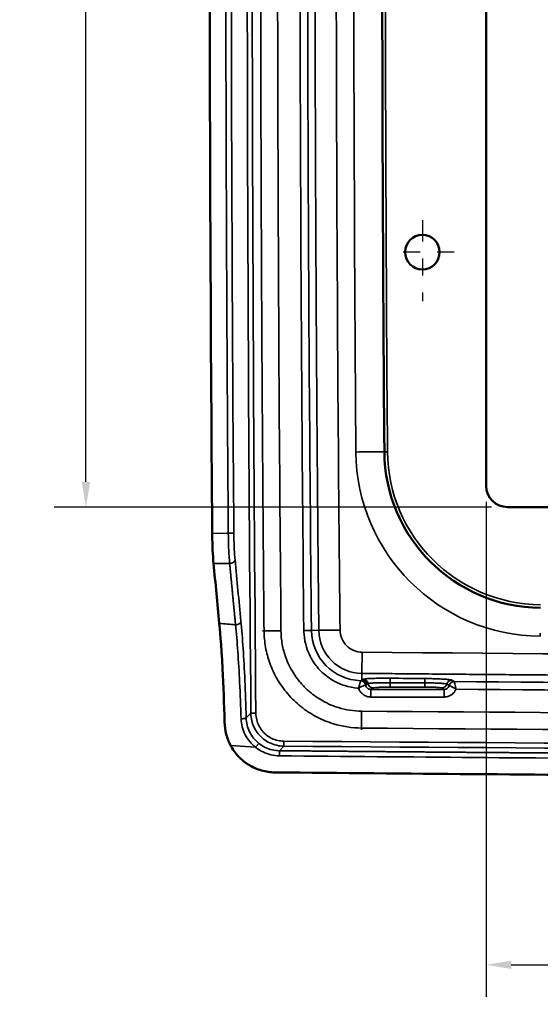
# Model space of a CAD drawing. Header units: inches. Extents: x 0.2 to 50.9, y 0.9 to 32.1.
# Tile 71 of 95: x 32.1 to 35.2, y 16.4 to 22.2. Entities that reach past the tile are written whole.
import ezdxf

# ---------------------------------------------------------------- set-up
doc = ezdxf.new("R2010")
doc.units = ezdxf.units.IN
doc.header["$LTSCALE"] = 1.5
doc.header["$MEASUREMENT"] = 0
doc.linetypes.add('CHAIN', pattern=[0.7087, 0.4724, -0.0591, 0.1181, -0.0591])
for name, color, linetype, lineweight in [('Center Mark (ANSI)', 7, 'Continuous', 25), ('Dimension (ANSI)', 7, 'Continuous', 25), ('Visible (ANSI)', 7, 'Continuous', 50), ('Visible Narrow (ANSI)', 7, 'Continuous', 35)]:
    doc.layers.add(name, color=color, linetype=linetype, lineweight=lineweight)
doc.styles.get("Standard").update_dxf_attribs({"font": 'arial.ttf'})
doc.dimstyles.new('Default (ANSI)', dxfattribs={"dimscale": 1.5, "dimtxt": 0.2, "dimasz": 0.098425, "dimexe": 0.125, "dimexo": 0.0625, "dimgap": 0.031496, "dimtad": 0, "dimtih": 1, "dimtoh": 1, "dimrnd": 1e-08, "dimzin": 0, "dimdsep": 46, "dimtxsty": 'Standard', "dimcen": 0.09, "dimdle": 0.393701, "dimclrd": 256, "dimclre": 256, "dimclrt": 7, "dimadec": 0, "dimazin": 1, "dimtfac": 0.6, "dimtofl": 0, "dimtmove": 0, "dimatfit": 3, "dimfxl": 1, "dimtolj": 1, "dimtzin": 4, "dimlwd": -1, "dimlwe": -1, "dimarcsym": 0})

# ---------------------------------------------------------------- blocks, each defined once
blk = doc.blocks.new('*D62')
at = {"layer": 'Defpoints', "color": 0, "transparency": 16777216}
for p in [(34.8753, 19.4516), (44.7503, 19.4516), (44.7503, 16.6332)]:
    blk.add_point(p, dxfattribs=at)
at = {"layer": 'Dimension (ANSI)', "transparency": 16777216}
for p, q in [((34.8753, 19.3579), (34.8753, 16.4457)), ((44.7503, 19.3579), (44.7503, 16.4457)), ((35.023, 16.6332), (39.4531, 16.6332)), ((44.6027, 16.6332), (40.3274, 16.6332))]:
    blk.add_line(p, q, dxfattribs=at)
for points in [[(35.023, 16.6579), (35.023, 16.6086), (34.8753, 16.6332)], [(44.6027, 16.6579), (44.6027, 16.6086), (44.7503, 16.6332)]]:
    blk.add_solid(points, dxfattribs=at)
at = {"layer": 'Dimension (ANSI)', "color": 7, "transparency": 16777216, "insert": (39.5003, 16.7864), "char_height": 0.3, "attachment_point": 1}
blk.add_mtext('\\A1;9.88', dxfattribs=at)
blk = doc.blocks.new('*D63')
at = {"layer": 'Defpoints', "color": 0, "transparency": 16777216}
for p in [(35.0001, 26.5768), (32.5223, 19.3268), (35.0001, 19.3268)]:
    blk.add_point(p, dxfattribs=at)
at = {"layer": 'Dimension (ANSI)', "transparency": 16777216}
for p, q in [((34.9064, 26.5768), (32.3348, 26.5768)), ((32.5223, 26.4292), (32.5223, 23.1522)), ((32.5223, 19.4744), (32.5223, 22.7514)), ((34.9064, 19.3268), (32.3348, 19.3268))]:
    blk.add_line(p, q, dxfattribs=at)
for points in [[(32.4977, 26.4292), (32.547, 26.4292), (32.5223, 26.5768)], [(32.4977, 19.4744), (32.547, 19.4744), (32.5223, 19.3268)]]:
    blk.add_solid(points, dxfattribs=at)
at = {"layer": 'Dimension (ANSI)', "color": 7, "transparency": 16777216, "insert": (32.1328, 23.105), "char_height": 0.3, "attachment_point": 1}
blk.add_mtext('\\A1;7.25', dxfattribs=at)

msp = doc.modelspace()

# ---------------------------------------------------------------- linework, layer by layer
at = {"layer": 'Center Mark (ANSI)', "linetype": 'CHAIN', "ltscale": 0.176372}
msp.add_line((34.5003, 21.0143), (34.5003, 20.5378), dxfattribs=at)
at = {"layer": 'Center Mark (ANSI)', "linetype": 'CHAIN', "ltscale": 0.138781}
msp.add_line((34.6878, 20.8268), (34.3128, 20.8268), dxfattribs=at)
at = {"layer": 'Visible (ANSI)'}
for p, q in [((34.8753, 19.4516), (34.8753, 26.452)), ((44.6255, 19.3268), (35.0001, 19.3268))]:
    msp.add_line(p, q, dxfattribs=at)
for centre, radius, start, end in [((456.1612, 22.9518), 421.8972, 179.551873, 180.448127), ((34.5003, 20.8268), 0.1015, 0.00001, 179.99999), ((34.5003, 20.8268), 0.1015, 180.00001, 359.99999), ((35.2024, 19.6593), 0.9256, 180.44813, 269.54559)]:
    msp.add_arc(centre, radius, start, end, dxfattribs=at)
msp.add_ellipse((35.0005, 19.452), major_axis=(-0.0886, -0.0886), ratio=0.997265, start_param=5.499158, end_param=7.067213, dxfattribs=at)
for points in [[(33.2648, 19.1714), (33.2448, 21.6938), (33.2448, 24.2163), (33.2649, 26.7387)], [(33.3065, 18.6416), (33.2951, 18.7593), (33.2838, 18.877), (33.2726, 18.9947)], [(35.9582, 17.7472), (35.1834, 17.7519), (34.4086, 17.758), (33.6338, 17.7655)]]:
    msp.add_open_spline(points, degree=3, dxfattribs=at)
for points, knots in [([(33.2726, 18.9947), (33.2704, 19.0179), (33.2686, 19.0455), (33.2659, 19.1061), (33.2651, 19.1386), (33.2648, 19.1714)], [0, 0, 0, 0, 0.2498488, 0.2498488, 0.4996977, 0.4996977, 0.4996977, 0.4996977]), ([(33.3371, 18.0605), (33.3347, 18.1698), (33.3309, 18.2759), (33.3178, 18.524), (33.309, 18.6147), (33.3065, 18.6416)], [-0.4818511, -0.4818511, -0.4818511, -0.4818511, -0.2899264, -0.2899264, 0, 0, 0, 0]), ([(33.3371, 18.0605), (33.3376, 18.0371), (33.3409, 18.0137), (33.3527, 17.9679), (33.3613, 17.9457), (33.3723, 17.9247)], [0, 0, 0, 0, 0.1802744, 0.1802744, 0.3601432, 0.3601432, 0.3601432, 0.3601432]), ([(33.3723, 17.9247), (33.3849, 17.901), (33.4005, 17.8791), (33.4372, 17.84), (33.4582, 17.823), (33.504, 17.7951), (33.5287, 17.7843), (33.5804, 17.7696), (33.6071, 17.7658), (33.6338, 17.7655)], [0.0000042, 0.0000042, 0.0000042, 0.0000042, 0.2047437, 0.2047437, 0.4095099, 0.4095099, 0.6143057, 0.6143057, 0.8189617, 0.8189617, 0.8189617, 0.8189617])]:
    msp.add_open_spline(points, degree=3, knots=knots, dxfattribs=at)
at = {"layer": 'Visible Narrow (ANSI)'}
for p, q in [((34.1277, 19.6509), (34.1095, 19.6507)), ((34.2769, 19.652), (34.1277, 19.6509)), ((34.2953, 19.6522), (34.2769, 19.652)), ((33.2648, 19.1714), (33.3594, 19.1722)), ((33.3919, 19.1724), (33.3594, 19.1722)), ((33.3672, 18.9955), (33.2726, 18.9947)), ((33.5596, 18.5983), (33.5694, 18.5984)), ((33.669, 18.5994), (33.5694, 18.5985)), ((33.5694, 18.5984), (33.669, 18.5993)), ((33.5694, 18.5985), (33.5694, 18.5984)), ((33.669, 18.5993), (33.669, 18.5994)), ((33.8034, 18.6008), (33.8483, 18.6013)), ((33.8483, 18.6013), (33.8915, 18.6017)), ((33.8915, 18.6017), (34.0163, 18.603)), ((35.1939, 18.5846), (35.1937, 18.5664)), ((34.1452, 18.3482), (34.1464, 18.473)), ((34.1448, 18.3094), (34.1452, 18.3482)), ((34.1518, 18.3134), (34.1448, 18.3094)), ((34.6877, 18.2999), (34.6735, 18.3086)), ((34.1741, 18.2838), (34.1668, 18.2795)), ((34.181, 18.2879), (34.1741, 18.2838)), ((34.1965, 18.254), (34.2105, 18.2624)), ((34.1965, 18.254), (34.6291, 18.254)), ((34.1965, 18.2091), (34.1965, 18.254)), ((34.3102, 18.2672), (34.5155, 18.2672)), ((34.5155, 18.2672), (34.5155, 18.2924)), ((34.6151, 18.2624), (34.6291, 18.254)), ((34.6291, 18.254), (34.6291, 18.2091)), ((34.6529, 18.2802), (34.6442, 18.2855)), ((34.6584, 18.2769), (34.6529, 18.2802)), ((34.6291, 18.2091), (34.1965, 18.2091)), ((33.4921, 18.1138), (33.4643, 18.0861)), ((34.1431, 18.1259), (34.1422, 18.0263)), ((34.1431, 18.1259), (34.1429, 18.1259)), ((34.142, 18.0163), (34.1421, 18.0263)), ((34.1421, 18.0263), (34.1422, 18.0263)), ((33.3723, 17.9247), (33.5196, 17.9133)), ((33.5383, 17.9364), (33.5196, 17.9133)), ((33.6597, 17.8931), (33.6863, 17.9198)), ((33.6597, 17.8931), (33.6594, 17.8633))]:
    msp.add_line(p, q, dxfattribs=at)
for centre, radius, start, end in [((456.1612, 22.9518), 422.0645, 179.551873, 180.448127), ((456.1612, 22.9518), 421.8787, 179.551873, 180.448127), ((35.2024, 19.6593), 1.0929, 180.44813, 269.54559), ((35.2024, 19.6593), 0.9071, 180.44813, 269.54559), ((34.1477, 18.6043), 0.2994, 180.59021, 268.17217), ((34.1477, 18.6043), 0.2562, 180.59021, 269.44267)]:
    msp.add_arc(centre, radius, start, end, dxfattribs=at)
for centre, major_axis, ratio, start_param, end_param in [((201.6617, 22.9518), (0, -301.0608), 0.558662, 4.696319, 4.728459), ((201.6796, 22.9518), (0, 301.0549), 0.558635, 1.554725, 1.586867), ((143.0859, 28.7786), (22.3368, -229.4845), 0.477591, 4.70844, 4.710014), ((22.0695, 63.1741), (11.9623, -44.9155), 0.08983, 0.027475, 0.028852), ((22.0695, 63.1741), (11.9623, -44.9155), 0.08983, 0.028852, 0.029283), ((34.1391, 18.2669), (0.0008, -0.0383), 0.031306, 3.196697, 3.241743), ((34.2105, 18.2924), (-0.0154, 0.0257), 0.99484, 1.182221, 2.599608), ((34.6151, 18.2924), (-0.0154, -0.0257), 0.99484, 0.541985, 1.877318), ((34.6568, 18.2704), (-0.00153, -0.00658), 0.20188, 3.040313, 3.087923), ((34.6875, 18.2648), (0.0001, 0.0352), 0.041936, 6.173536, 6.224223), ((39.8128, 158.5276), (-325.76, 0), 0.431616, 1.551988, 1.568687), ((39.8128, 158.5044), (325.7599, 0), 0.431635, 4.693581, 4.710332)]:
    msp.add_ellipse(centre, major_axis=major_axis, ratio=ratio, start_param=start_param, end_param=end_param, dxfattribs=at)
for points, degree in [([(33.5694, 27.3052), (33.5605, 26.3377), (33.5538, 25.3703), (33.5493, 24.4029), (33.5471, 23.4355), (33.5471, 22.4681), (33.5493, 21.5007), (33.5538, 20.5333), (33.5605, 19.5659), (33.5694, 18.5985)], 9), ([(33.3594, 19.1722), (33.3474, 20.6853), (33.3415, 22.1985), (33.3415, 23.7116), (33.3475, 25.2248), (33.3595, 26.7379)], 5), ([(33.3919, 19.1724), (33.372, 21.6941), (33.372, 24.216), (33.392, 26.7377)], 3), ([(33.4019, 18.6342), (33.3949, 18.7064), (33.388, 18.7787), (33.3811, 18.851), (33.3741, 18.9232), (33.3672, 18.9955)], 5), ([(33.3065, 18.6416), (33.3383, 18.6391), (33.3701, 18.6366), (33.4019, 18.6342)], 3), ([(34.1464, 18.473), (37.924, 18.4362), (41.7016, 18.4362), (45.4792, 18.473)], 3), ([(34.5158, 18.3176), (34.4473, 18.3182), (34.3789, 18.3189), (34.3104, 18.3195)], 3), ([(34.1668, 18.2795), (34.1667, 18.2795), (34.1667, 18.2795), (34.1667, 18.2795)], 3), ([(34.5155, 18.2924), (34.447, 18.2927), (34.3786, 18.293), (34.3102, 18.2934)], 3), ([(38.8677, 18.2782), (37.4743, 18.2804), (36.081, 18.2877), (34.6877, 18.2999)], 3), ([(34.6982, 18.2549), (36.088, 18.2427), (37.4778, 18.2355), (38.8676, 18.2332)], 3), ([(34.1431, 18.1259), (35.7431, 18.1125), (37.3431, 18.1048), (38.9431, 18.1027)], 3), ([(34.1422, 18.0263), (35.7662, 18.0127), (37.3902, 18.0049), (39.0141, 18.003)], 3), ([(35.9582, 17.8452), (35.192, 17.8499), (34.4257, 17.8559), (33.6594, 17.8633)], 3)]:
    msp.add_open_spline(points, degree=degree, dxfattribs=at)
for points, degree, knots in [([(33.669, 27.3042), (33.653, 25.5707), (33.6465, 23.8372), (33.6497, 22.1037), (33.6517, 21.0039), (33.6575, 19.9041), (33.6672, 18.8042), (33.6678, 18.736), (33.6684, 18.6677), (33.669, 18.5994)], 3, [0, 0, 0, 0, 0.5974256, 0.5974256, 0.5974256, 0.9764718, 0.9764718, 0.9764718, 1, 1, 1, 1]), ([(33.8034, 18.6008), (33.7926, 19.651), (33.7857, 20.7011), (33.7827, 21.7513), (33.7774, 23.6018), (33.7843, 25.4523), (33.8034, 27.3028)], 3, [0, 0, 0, 0, 0.3620462, 0.3620462, 0.3620462, 1, 1, 1, 1]), ([(33.8483, 18.6013), (33.8375, 19.6513), (33.8306, 20.7015), (33.8276, 21.7516), (33.8224, 23.6019), (33.8293, 25.4522), (33.8483, 27.3023)], 3, [0, 0, 0, 0, 0.3620642, 0.3620642, 0.3620642, 1, 1, 1, 1]), ([(33.8915, 27.3019), (33.8816, 26.3352), (33.8741, 25.3686), (33.8691, 24.4019), (33.8666, 23.4352), (33.8666, 22.4685), (33.8691, 21.5017), (33.8741, 20.5351), (33.8816, 19.5684), (33.8915, 18.6017), (33.8915, 18.6017), (33.8915, 18.6017), (33.8915, 18.6017), (33.8915, 18.6017), (33.8915, 18.6017), (33.8915, 18.6017), (33.8915, 18.6017), (33.8915, 18.6017)], 9, [0, 0, 0, 0, 0, 0, 0, 0, 0, 0, 0.990099, 0.990099, 0.990099, 0.990099, 0.990099, 0.990099, 0.990099, 0.990099, 0.9901014, 0.9901014, 0.9901014, 0.9901014, 0.9901014, 0.9901014, 0.9901014, 0.9901014, 0.9901014, 0.9901014]), ([(34.0163, 27.3006), (33.999, 25.6139), (33.9917, 23.9273), (33.9945, 22.2407), (33.9964, 21.1499), (34.0024, 20.0592), (34.0127, 18.9685), (34.0139, 18.8466), (34.0151, 18.7248), (34.0163, 18.603)], 3, [0, 0, 0, 0, 0.5817624, 0.5817624, 0.5817624, 0.9579798, 0.9579798, 0.9579798, 1, 1, 1, 1]), ([(33.3594, 19.1722), (33.3597, 19.1434), (33.3603, 19.1147), (33.3614, 19.0877), (33.3621, 19.0704), (33.3629, 19.0538), (33.3639, 19.0384), (33.3649, 19.0229), (33.366, 19.0085), (33.3672, 18.9955)], 3, [0, 0, 0, 0, 0.4392155, 0.4392155, 0.4392155, 0.7196078, 0.7196078, 0.7196078, 1, 1, 1, 1]), ([(33.3919, 19.1724), (33.3921, 19.1471), (33.3927, 19.1219), (33.3937, 19.0981), (33.3943, 19.0829), (33.395, 19.0683), (33.3959, 19.0547), (33.3967, 19.0411), (33.3977, 19.0284), (33.3988, 19.017)], 3, [0, 0, 0, 0, 0.439038, 0.439038, 0.439038, 0.719572, 0.719572, 0.719572, 1, 1, 1, 1]), ([(33.3988, 19.017), (33.3986, 19.0142), (33.3976, 19.0114), (33.3942, 19.0063), (33.3918, 19.0039), (33.386, 18.9999), (33.3825, 18.9983), (33.3751, 18.9961), (33.3712, 18.9955), (33.3672, 18.9955)], 3, [0, 0, 0, 0, 0.25, 0.25, 0.5, 0.5, 0.75, 0.75, 1, 1, 1, 1]), ([(33.4019, 18.6342), (33.4058, 18.6342), (33.4097, 18.6348), (33.4134, 18.6359), (33.4171, 18.637), (33.4206, 18.6386), (33.4235, 18.6406), (33.4264, 18.6426), (33.4288, 18.6449), (33.4305, 18.6475), (33.4322, 18.6501), (33.4332, 18.6529), (33.4334, 18.6557)], 3, [0, 0, 0, 0, 0.25, 0.25, 0.25, 0.5, 0.5, 0.5, 0.75, 0.75, 0.75, 1, 1, 1, 1]), ([(33.4341, 18.081), (33.4321, 18.1542), (33.4294, 18.226), (33.4261, 18.2948), (33.423, 18.3582), (33.4194, 18.4189), (33.4153, 18.4759), (33.4113, 18.5328), (33.4068, 18.5859), (33.4019, 18.6342)], 3, [-1, -1, -1, -1, -0.648081, -0.648081, -0.648081, -0.324041, -0.324041, -0.324041, 0, 0, 0, 0]), ([(33.4643, 18.0861), (33.4625, 18.1614), (33.46, 18.2354), (33.4539, 18.3715), (33.4504, 18.434), (33.4426, 18.5513), (33.4382, 18.606), (33.4334, 18.6557)], 3, [0.0000002, 0.0000002, 0.0000002, 0.0000002, 0.351919, 0.351919, 0.6759595, 0.6759595, 0.9999995, 0.9999995, 0.9999995, 0.9999995]), ([(33.5694, 18.5984), (33.5697, 18.5658), (33.5728, 18.5332), (33.5843, 18.4696), (33.5926, 18.4386), (33.6148, 18.3767), (33.629, 18.346), (33.6641, 18.2846), (33.6857, 18.2543), (33.7329, 18.1995), (33.7585, 18.175), (33.8149, 18.1297), (33.8459, 18.1096), (33.9101, 18.0758), (33.9432, 18.0622), (34.031, 18.0352), (34.0865, 18.0267), (34.1421, 18.0263)], 3, [0, 0, 0, 0, 0.0960364, 0.0960364, 0.1920727, 0.1920727, 0.2960292, 0.2960292, 0.415141, 0.415141, 0.5342528, 0.5342528, 0.6636234, 0.6636234, 0.7929939, 0.7929939, 0.9999993, 0.9999993, 0.9999993, 0.9999993]), ([(33.669, 18.5993), (33.6693, 18.5725), (33.6718, 18.5454), (33.6766, 18.519), (33.6813, 18.4926), (33.6883, 18.4669), (33.6971, 18.4425), (33.7024, 18.4275), (33.7084, 18.4131), (33.715, 18.3992), (33.7202, 18.3882), (33.7259, 18.3774), (33.7319, 18.3668), (33.7473, 18.3399), (33.7652, 18.3146), (33.7848, 18.2919), (33.7988, 18.2756), (33.8136, 18.2606), (33.8288, 18.2471), (33.835, 18.2415), (33.8414, 18.2362), (33.8478, 18.231), (33.8719, 18.2117), (33.8977, 18.1948), (33.9244, 18.1808), (33.9422, 18.1715), (33.9604, 18.1633), (33.9786, 18.1565), (33.9878, 18.153), (33.997, 18.1499), (34.0063, 18.147), (34.0507, 18.1333), (34.0967, 18.1263), (34.1429, 18.1259)], 3, [0, 0, 0, 0, 0.0956555, 0.0956555, 0.0956555, 0.1914056, 0.1914056, 0.1914056, 0.25, 0.25, 0.25, 0.2965239, 0.2965239, 0.2965239, 0.4148794, 0.4148794, 0.4148794, 0.5, 0.5, 0.5, 0.5346702, 0.5346702, 0.5346702, 0.6636895, 0.6636895, 0.6636895, 0.75, 0.75, 0.75, 0.793253, 0.793253, 0.793253, 1, 1, 1, 1]), ([(34.1252, 18.2608), (34.1141, 18.2615), (34.0925, 18.263), (34.0617, 18.2711), (34.0374, 18.2774), (34.0174, 18.2854), (34.0014, 18.2929), (33.9854, 18.3004), (33.9665, 18.3107), (33.9461, 18.3254), (33.931, 18.3362), (33.9231, 18.3434), (33.9209, 18.3454), (33.9164, 18.3492), (33.9125, 18.3529), (33.909, 18.3562), (33.907, 18.3582), (33.9051, 18.36), (33.9032, 18.3619), (33.9011, 18.364), (33.8993, 18.3659), (33.8976, 18.3677), (33.8894, 18.3763), (33.8748, 18.3922), (33.8581, 18.4183), (33.8444, 18.4397), (33.8352, 18.4592), (33.8287, 18.4754), (33.822, 18.4918), (33.8152, 18.5122), (33.8102, 18.5368), (33.8039, 18.5681), (33.8035, 18.5897), (33.8034, 18.6008)], 3, [-1, -1, -1, -1, -0.875, -0.875, -0.875, -0.75, -0.75, -0.75, -0.625, -0.625, -0.625, -0.5625, -0.5625, -0.5625, -0.53125, -0.53125, -0.53125, -0.515625, -0.515625, -0.515625, -0.5, -0.5, -0.5, -0.375, -0.375, -0.375, -0.25, -0.25, -0.25, -0.125, -0.125, -0.125, 0, 0, 0, 0]), ([(34.0163, 18.603), (34.0167, 18.5689), (34.0308, 18.5355), (34.0548, 18.5114), (34.0789, 18.4874), (34.1123, 18.4733), (34.1464, 18.473)], 3, [0, 0, 0, 0, 0.5, 0.5, 0.5, 0.9999999, 0.9999999, 0.9999999, 0.9999999]), ([(34.1741, 18.2838), (34.1736, 18.2873), (34.1724, 18.2907), (34.169, 18.2969), (34.1668, 18.2996), (34.1615, 18.3043), (34.1584, 18.3061), (34.1519, 18.3086), (34.1484, 18.3093), (34.1448, 18.3094)], 3, [0.0000003, 0.0000003, 0.0000003, 0.0000003, 0.25, 0.25, 0.5, 0.5, 0.75, 0.75, 0.9999995, 0.9999995, 0.9999995, 0.9999995]), ([(34.1452, 18.3482), (35.4046, 18.3359), (36.6641, 18.3267), (37.9236, 18.3206), (39.1831, 18.3175), (40.4426, 18.3175), (41.702, 18.3206), (42.9615, 18.3267), (44.221, 18.3359), (45.4804, 18.3482), (45.4804, 18.3482), (45.4804, 18.3482), (45.4804, 18.3482), (45.4804, 18.3482), (45.4804, 18.3482), (45.4804, 18.3482), (45.4804, 18.3482), (45.4804, 18.3482)], 9, [0, 0, 0, 0, 0, 0, 0, 0, 0, 0, 0.990099, 0.990099, 0.990099, 0.990099, 0.990099, 0.990099, 0.990099, 0.990099, 0.9901014, 0.9901014, 0.9901014, 0.9901014, 0.9901014, 0.9901014, 0.9901014, 0.9901014, 0.9901014, 0.9901014]), ([(34.3104, 18.3195), (34.2994, 18.3196), (34.2883, 18.3197), (34.2612, 18.3196), (34.2454, 18.3195), (34.2165, 18.3189), (34.2033, 18.3184), (34.181, 18.3174), (34.1718, 18.3167), (34.1582, 18.3152), (34.1538, 18.3144), (34.1519, 18.3135), (34.1518, 18.3135), (34.1518, 18.3134)], 3, [0, 0, 0, 0, 0.140451, 0.140451, 0.352306, 0.352306, 0.564162, 0.564162, 0.776025, 0.776025, 0.987888, 0.987888, 1, 1, 1, 1]), ([(34.1518, 18.3134), (34.1553, 18.3134), (34.1588, 18.3127), (34.1653, 18.3102), (34.1684, 18.3083), (34.1737, 18.3037), (34.1759, 18.3009), (34.1793, 18.2948), (34.1805, 18.2914), (34.181, 18.2879)], 3, [0, 0, 0, 0, 0.25, 0.25, 0.5, 0.5, 0.75, 0.75, 1, 1, 1, 1]), ([(34.3102, 18.2934), (34.3102, 18.2968), (34.3102, 18.3002), (34.3103, 18.3033), (34.3103, 18.3064), (34.3103, 18.3092), (34.3103, 18.3115), (34.3104, 18.3139), (34.3104, 18.3158), (34.3104, 18.3172), (34.3104, 18.3185), (34.3104, 18.3193), (34.3104, 18.3195)], 3, [0.0000001, 0.0000001, 0.0000001, 0.0000001, 0.2499997, 0.2499997, 0.2499997, 0.4999995, 0.4999995, 0.4999995, 0.7499993, 0.7499993, 0.7499993, 1, 1, 1, 1]), ([(34.5158, 18.3176), (34.5157, 18.3174), (34.5157, 18.3167), (34.5157, 18.3154), (34.5157, 18.3141), (34.5157, 18.3122), (34.5157, 18.31), (34.5156, 18.3077), (34.5156, 18.305), (34.5156, 18.302), (34.5155, 18.299), (34.5155, 18.2958), (34.5155, 18.2924)], 3, [0, 0, 0, 0, 0.25, 0.25, 0.25, 0.5, 0.5, 0.5, 0.75, 0.75, 0.75, 1, 1, 1, 1]), ([(34.6735, 18.3086), (34.6722, 18.3094), (34.6687, 18.3102), (34.6586, 18.3117), (34.6526, 18.3123), (34.638, 18.3135), (34.6295, 18.3141), (34.6105, 18.3151), (34.5999, 18.3156), (34.5774, 18.3164), (34.5655, 18.3168), (34.5409, 18.3173), (34.5284, 18.3175), (34.5158, 18.3176)], 3, [0, 0, 0, 0, 0.1931862, 0.1931862, 0.3546956, 0.3546956, 0.5162051, 0.5162051, 0.6778173, 0.6778173, 0.8394295, 0.8394295, 1, 1, 1, 1]), ([(34.6442, 18.2855), (34.6449, 18.2888), (34.6463, 18.2919), (34.6481, 18.2947), (34.6499, 18.2976), (34.6522, 18.3001), (34.6548, 18.3022), (34.6575, 18.3042), (34.6604, 18.3059), (34.6636, 18.307), (34.6668, 18.3081), (34.6701, 18.3086), (34.6735, 18.3086)], 3, [0.0000001, 0.0000001, 0.0000001, 0.0000001, 0.2500001, 0.2500001, 0.2500001, 0.5000001, 0.5000001, 0.5000001, 0.7500002, 0.7500002, 0.7500002, 1, 1, 1, 1]), ([(34.1381, 18.305), (34.138, 18.3047), (34.1379, 18.3041), (34.1376, 18.3032), (34.1373, 18.3023), (34.137, 18.301), (34.1366, 18.2996), (34.1361, 18.2981), (34.1356, 18.2963), (34.135, 18.2943), (34.1339, 18.2903), (34.1324, 18.2853), (34.1308, 18.2798), (34.1292, 18.2743), (34.1274, 18.2683), (34.1256, 18.2622), (34.1256, 18.2619), (34.1255, 18.2617), (34.1255, 18.2615), (34.1254, 18.2613), (34.1253, 18.261), (34.1252, 18.2608)], 3, [0.0000026, 0.0000026, 0.0000026, 0.0000026, 0.1366767, 0.1366767, 0.1366767, 0.2743965, 0.2743965, 0.2743965, 0.4133647, 0.4133647, 0.4133647, 0.6948511, 0.6948511, 0.6948511, 0.9782317, 0.9782317, 0.9782317, 0.9883102, 0.9883102, 0.9883102, 0.9999998, 0.9999998, 0.9999998, 0.9999998]), ([(34.1667, 18.2795), (34.1664, 18.2794), (34.1658, 18.2792), (34.1649, 18.2789), (34.1641, 18.2787), (34.1629, 18.2783), (34.1614, 18.2778), (34.16, 18.2773), (34.1583, 18.2767), (34.1564, 18.276), (34.1525, 18.2745), (34.1478, 18.2726), (34.1427, 18.2701), (34.1375, 18.2677), (34.132, 18.2647), (34.1265, 18.2615), (34.1263, 18.2614), (34.1261, 18.2613), (34.1259, 18.2612), (34.1257, 18.261), (34.1255, 18.2609), (34.1252, 18.2608)], 3, [-1, -1, -1, -1, -0.86333, -0.86333, -0.86333, -0.7256091, -0.7256091, -0.7256091, -0.5866398, -0.5866398, -0.5866398, -0.3051513, -0.3051513, -0.3051513, -0.0217684, -0.0217684, -0.0217684, -0.0116899, -0.0116899, -0.0116899, -0.0000001, -0.0000001, -0.0000001, -0.0000001]), ([(34.1965, 18.2091), (34.1917, 18.2091), (34.1837, 18.2095), (34.1734, 18.2129), (34.1727, 18.2132), (34.1719, 18.2134), (34.1712, 18.2137), (34.1637, 18.2165), (34.1576, 18.22), (34.1527, 18.2236), (34.1514, 18.2245), (34.15, 18.2256), (34.1485, 18.2268), (34.1447, 18.23), (34.1403, 18.2342), (34.1361, 18.2399), (34.1343, 18.2423), (34.1328, 18.2446), (34.1316, 18.2467), (34.1285, 18.252), (34.1267, 18.2564), (34.1257, 18.2594), (34.1255, 18.2599), (34.1254, 18.2603), (34.1252, 18.2608)], 3, [-1, -1, -1, -1, -0.75, -0.75, -0.75, -0.72719, -0.72719, -0.72719, -0.5, -0.5, -0.5, -0.429847, -0.429847, -0.429847, -0.25, -0.25, -0.25, -0.186022, -0.186022, -0.186022, -0.026838, -0.026838, -0.026838, 0, 0, 0, 0]), ([(34.1381, 18.305), (34.1416, 18.3048), (34.145, 18.3041), (34.1482, 18.3028), (34.1514, 18.3015), (34.1544, 18.2997), (34.157, 18.2973), (34.1596, 18.295), (34.1617, 18.2923), (34.1634, 18.2892), (34.1651, 18.2862), (34.1662, 18.2829), (34.1667, 18.2795)], 3, [-0.9999974, -0.9999974, -0.9999974, -0.9999974, -0.74998, -0.74998, -0.74998, -0.4999601, -0.4999601, -0.4999601, -0.2499401, -0.2499401, -0.2499401, -0.0000006, -0.0000006, -0.0000006, -0.0000006]), ([(34.1668, 18.2795), (34.1662, 18.2829), (34.1651, 18.2863), (34.1618, 18.2924), (34.1596, 18.2952), (34.1545, 18.2998), (34.1515, 18.3017), (34.1451, 18.3043), (34.1416, 18.305), (34.1382, 18.3051)], 3, [0, 0, 0, 0, 0.25, 0.25, 0.5, 0.5, 0.75, 0.75, 0.9999998, 0.9999998, 0.9999998, 0.9999998]), ([(34.1965, 18.254), (34.193, 18.254), (34.1895, 18.2546), (34.1862, 18.2557), (34.1829, 18.2569), (34.1798, 18.2587), (34.1771, 18.2609), (34.1744, 18.2631), (34.1721, 18.2659), (34.1703, 18.2689), (34.1686, 18.272), (34.1674, 18.2753), (34.1668, 18.2788), (34.1668, 18.279), (34.1667, 18.2792), (34.1667, 18.2795)], 3, [0, 0, 0, 0, 0.2435763, 0.2435763, 0.2435763, 0.491018, 0.491018, 0.491018, 0.7375927, 0.7375927, 0.7375927, 0.9834632, 0.9834632, 0.9834632, 1, 1, 1, 1]), ([(34.181, 18.2879), (34.1811, 18.288), (34.1811, 18.288), (34.1812, 18.288), (34.1827, 18.2887), (34.1862, 18.2894), (34.1917, 18.29), (34.1973, 18.2906), (34.2048, 18.2912), (34.2139, 18.2917), (34.223, 18.2922), (34.2337, 18.2925), (34.2454, 18.2928), (34.2572, 18.2931), (34.27, 18.2933), (34.2833, 18.2934), (34.2921, 18.2934), (34.3012, 18.2934), (34.3102, 18.2934)], 3, [0, 0, 0, 0, 0.012112, 0.012112, 0.012112, 0.223975, 0.223975, 0.223975, 0.435838, 0.435838, 0.435838, 0.647694, 0.647694, 0.647694, 0.859549, 0.859549, 0.859549, 1, 1, 1, 1]), ([(34.3102, 18.2672), (34.3004, 18.2672), (34.2907, 18.2671), (34.2813, 18.267), (34.272, 18.2668), (34.263, 18.2666), (34.2548, 18.2663), (34.2505, 18.2662), (34.2464, 18.266), (34.2426, 18.2658), (34.2392, 18.2656), (34.236, 18.2655), (34.2331, 18.2653), (34.2268, 18.2649), (34.2217, 18.2644), (34.2179, 18.264), (34.2141, 18.2635), (34.2117, 18.263), (34.2107, 18.2625), (34.2106, 18.2625), (34.2106, 18.2624), (34.2105, 18.2624)], 3, [0, 0, 0, 0, 0.1968231, 0.1968231, 0.1968231, 0.3952141, 0.3952141, 0.3952141, 0.5, 0.5, 0.5, 0.5932739, 0.5932739, 0.5932739, 0.7920241, 0.7920241, 0.7920241, 0.990283, 0.990283, 0.990283, 1, 1, 1, 1]), ([(34.3102, 18.2934), (34.3102, 18.29), (34.3102, 18.2866), (34.3102, 18.2836), (34.3102, 18.2805), (34.3102, 18.2776), (34.3102, 18.2752), (34.3102, 18.2728), (34.3102, 18.2709), (34.3102, 18.2695), (34.3102, 18.2682), (34.3102, 18.2674), (34.3102, 18.2672)], 3, [-0.9999999, -0.9999999, -0.9999999, -0.9999999, -0.7537632, -0.7537632, -0.7537632, -0.5025084, -0.5025084, -0.5025084, -0.2512549, -0.2512549, -0.2512549, 0, 0, 0, 0]), ([(34.5155, 18.2924), (34.5257, 18.2923), (34.536, 18.2922), (34.546, 18.292), (34.556, 18.2918), (34.5658, 18.2916), (34.5749, 18.2913), (34.5841, 18.291), (34.5927, 18.2907), (34.6005, 18.2903), (34.6082, 18.2899), (34.6152, 18.2894), (34.6211, 18.2889), (34.6271, 18.2885), (34.632, 18.288), (34.6357, 18.2874), (34.6402, 18.2868), (34.6431, 18.2862), (34.6442, 18.2855)], 3, [0, 0, 0, 0, 0.1605705, 0.1605705, 0.1605705, 0.3221827, 0.3221827, 0.3221827, 0.4837949, 0.4837949, 0.4837949, 0.6453044, 0.6453044, 0.6453044, 0.8068138, 0.8068138, 0.8068138, 1, 1, 1, 1]), ([(34.6151, 18.2624), (34.6142, 18.2629), (34.612, 18.2634), (34.6084, 18.2639), (34.6047, 18.2644), (34.5997, 18.2648), (34.5936, 18.2652), (34.5904, 18.2654), (34.5869, 18.2656), (34.5831, 18.2658), (34.5796, 18.266), (34.5759, 18.2661), (34.5721, 18.2663), (34.564, 18.2666), (34.5551, 18.2668), (34.5457, 18.2669), (34.5364, 18.2671), (34.5266, 18.2672), (34.5168, 18.2672), (34.5164, 18.2672), (34.5159, 18.2672), (34.5155, 18.2672)], 3, [0, 0, 0, 0, 0.1972889, 0.1972889, 0.1972889, 0.3960311, 0.3960311, 0.3960311, 0.5, 0.5, 0.5, 0.5944058, 0.5944058, 0.5944058, 0.7930441, 0.7930441, 0.7930441, 0.9912033, 0.9912033, 0.9912033, 1, 1, 1, 1]), ([(34.6584, 18.2769), (34.6579, 18.2745), (34.657, 18.2722), (34.6559, 18.27), (34.6541, 18.2665), (34.6516, 18.2634), (34.6485, 18.2609), (34.6459, 18.2587), (34.6428, 18.2569), (34.6396, 18.2558), (34.6362, 18.2546), (34.6327, 18.254), (34.6291, 18.254)], 3, [0, 0, 0, 0, 0.181857, 0.181857, 0.181857, 0.478649, 0.478649, 0.478649, 0.736095, 0.736095, 0.736095, 1, 1, 1, 1]), ([(34.6982, 18.2549), (34.6976, 18.2534), (34.6967, 18.2516), (34.6957, 18.2495), (34.6937, 18.2457), (34.6909, 18.2412), (34.6868, 18.2363), (34.6835, 18.2324), (34.6801, 18.2292), (34.677, 18.2266), (34.6747, 18.2247), (34.6725, 18.2231), (34.6705, 18.2218), (34.6661, 18.2189), (34.6609, 18.2161), (34.6549, 18.2138), (34.6536, 18.2133), (34.6522, 18.2129), (34.6508, 18.2124), (34.6412, 18.2094), (34.6337, 18.2091), (34.6291, 18.2091)], 3, [-1, -1, -1, -1, -0.910352, -0.910352, -0.910352, -0.75, -0.75, -0.75, -0.607013, -0.607013, -0.607013, -0.5, -0.5, -0.5, -0.295176, -0.295176, -0.295176, -0.25, -0.25, -0.25, 0, 0, 0, 0]), ([(34.6877, 18.2999), (34.6839, 18.3), (34.6805, 18.2992), (34.6778, 18.2983), (34.6735, 18.2968), (34.6707, 18.2948), (34.6691, 18.2935), (34.6684, 18.293), (34.6665, 18.2914), (34.6654, 18.2901), (34.6643, 18.2889), (34.6632, 18.2875), (34.6623, 18.2861), (34.6605, 18.2833), (34.6592, 18.2802), (34.6584, 18.2769)], 3, [0, 0, 0, 0, 0.191521, 0.191521, 0.191521, 0.499501, 0.499501, 0.499501, 0.624236, 0.624236, 0.624236, 0.749873, 0.749873, 0.749873, 1, 1, 1, 1]), ([(34.6584, 18.2769), (34.6592, 18.2801), (34.6606, 18.2832), (34.6624, 18.286), (34.6642, 18.2888), (34.6665, 18.2913), (34.6691, 18.2934), (34.6718, 18.2954), (34.6748, 18.2971), (34.6779, 18.2982), (34.6811, 18.2992), (34.6844, 18.2998), (34.6878, 18.2998)], 3, [-0.9999995, -0.9999995, -0.9999995, -0.9999995, -0.7500714, -0.7500714, -0.7500714, -0.5000474, -0.5000474, -0.5000474, -0.2500233, -0.2500233, -0.2500233, -0.0000033, -0.0000033, -0.0000033, -0.0000033]), ([(34.6584, 18.2769), (34.6586, 18.2768), (34.6589, 18.2767), (34.6594, 18.2765), (34.6596, 18.2764), (34.6599, 18.2763), (34.6602, 18.2762), (34.661, 18.2758), (34.6622, 18.2754), (34.6636, 18.2748), (34.665, 18.2742), (34.6666, 18.2734), (34.6684, 18.2726), (34.6722, 18.2708), (34.6767, 18.2685), (34.6815, 18.2657), (34.6865, 18.2628), (34.6917, 18.2595), (34.6969, 18.2559), (34.6971, 18.2557), (34.6974, 18.2555), (34.6976, 18.2554), (34.6978, 18.2552), (34.698, 18.2551), (34.6982, 18.2549)], 3, [0, 0, 0, 0, 0.0858974, 0.0858974, 0.0858974, 0.1330355, 0.1330355, 0.1330355, 0.2679584, 0.2679584, 0.2679584, 0.405305, 0.405305, 0.405305, 0.6875834, 0.6875834, 0.6875834, 0.9755341, 0.9755341, 0.9755341, 0.9882657, 0.9882657, 0.9882657, 0.9999313, 0.9999313, 0.9999313, 0.9999313]), ([(34.6878, 18.2998), (34.6879, 18.2994), (34.6883, 18.2983), (34.689, 18.2959), (34.6896, 18.2937), (34.6904, 18.2905), (34.6915, 18.286), (34.6924, 18.2821), (34.6934, 18.2773), (34.6946, 18.2716), (34.6957, 18.2666), (34.6969, 18.2609), (34.6982, 18.2549)], 3, [0, 0, 0, 0, 0.3050848, 0.3050848, 0.3050848, 0.5745423, 0.5745423, 0.5745423, 0.8009245, 0.8009245, 0.8009245, 0.9999742, 0.9999742, 0.9999742, 0.9999742]), ([(33.4341, 18.081), (33.4378, 18.081), (33.4416, 18.0812), (33.4486, 18.0818), (33.4518, 18.0822), (33.4574, 18.0832), (33.4597, 18.0837), (33.463, 18.0849), (33.464, 18.0855), (33.4643, 18.0861)], 3, [0, 0, 0, 0, 0.25, 0.25, 0.5, 0.5, 0.75, 0.75, 1, 1, 1, 1]), ([(33.5196, 17.9133), (33.4942, 17.9332), (33.4739, 17.9579), (33.4587, 17.9871), (33.4432, 18.0172), (33.435, 18.0485), (33.4341, 18.081)], 3, [0.0000001, 0.0000001, 0.0000001, 0.0000001, 0.5, 0.5, 0.5, 1, 1, 1, 1]), ([(33.4643, 18.0861), (33.4647, 18.0723), (33.4665, 18.0585), (33.4697, 18.0451), (33.4732, 18.0306), (33.4782, 18.0167), (33.4847, 18.0036), (33.4911, 17.9905), (33.4989, 17.9782), (33.5078, 17.9671), (33.5169, 17.9557), (33.5272, 17.9454), (33.5383, 17.9364)], 3, [-0.9999992, -0.9999992, -0.9999992, -0.9999992, -0.7650696, -0.7650696, -0.7650696, -0.5123284, -0.5123284, -0.5123284, -0.259587, -0.259587, -0.259587, 0, 0, 0, 0]), ([(33.4921, 18.1138), (33.4924, 18.1138), (33.4934, 18.1137), (33.4966, 18.1137), (33.4988, 18.1136), (33.5042, 18.1136), (33.5073, 18.1136), (33.5141, 18.1137), (33.5177, 18.1137), (33.5214, 18.1137)], 3, [0, 0, 0, 0, 0.25, 0.25, 0.5, 0.5, 0.75, 0.75, 1, 1, 1, 1]), ([(33.6863, 17.9198), (33.672, 17.9199), (33.6577, 17.9216), (33.6437, 17.9248), (33.6297, 17.9281), (33.6161, 17.9329), (33.6031, 17.9391), (33.5901, 17.9453), (33.5778, 17.953), (33.5665, 17.9619), (33.5552, 17.9708), (33.5449, 17.981), (33.5358, 17.9922), (33.5268, 18.0033), (33.519, 18.0155), (33.5126, 18.0283), (33.5062, 18.0412), (33.5012, 18.0548), (33.4977, 18.0688), (33.4943, 18.0827), (33.4924, 18.097), (33.4921, 18.1114), (33.4921, 18.1122), (33.4921, 18.113), (33.4921, 18.1138)], 3, [-0.9999999, -0.9999999, -0.9999999, -0.9999999, -0.8583831, -0.8583831, -0.8583831, -0.7164613, -0.7164613, -0.7164613, -0.5745397, -0.5745397, -0.5745397, -0.4331124, -0.4331124, -0.4331124, -0.2916852, -0.2916852, -0.2916852, -0.1498518, -0.1498518, -0.1498518, -0.0080185, -0.0080185, -0.0080185, 0, 0, 0, 0]), ([(33.5214, 18.1137), (33.5214, 18.113), (33.5214, 18.1123), (33.5214, 18.1116), (33.5217, 18.0995), (33.5233, 18.0873), (33.5262, 18.0755), (33.5291, 18.0636), (33.5333, 18.0521), (33.5387, 18.0412), (33.5441, 18.0303), (33.5508, 18.02), (33.5584, 18.0105), (33.5621, 18.006), (33.5659, 18.0017), (33.57, 17.9977), (33.5745, 17.9931), (33.5794, 17.9889), (33.5844, 17.9849), (33.594, 17.9773), (33.6044, 17.9708), (33.6155, 17.9655), (33.6265, 17.9603), (33.6381, 17.9562), (33.6499, 17.9535), (33.6618, 17.9507), (33.6739, 17.9493), (33.6861, 17.9492)], 3, [0, 0, 0, 0, 0.007991, 0.007991, 0.007991, 0.149538, 0.149538, 0.149538, 0.291378, 0.291378, 0.291378, 0.432993, 0.432993, 0.432993, 0.5, 0.5, 0.5, 0.574661, 0.574661, 0.574661, 0.716707, 0.716707, 0.716707, 0.858597, 0.858597, 0.858597, 1, 1, 1, 1]), ([(34.1421, 18.0263), (34.1421, 18.0273), (34.1421, 18.0307), (34.1422, 18.0362), (34.1422, 18.0417), (34.1423, 18.0492), (34.1423, 18.0583), (34.1424, 18.0674), (34.1425, 18.0781), (34.1426, 18.0896), (34.1427, 18.1012), (34.1428, 18.1135), (34.1429, 18.1259)], 3, [0, 0, 0, 0, 0.250001, 0.250001, 0.250001, 0.5, 0.5, 0.5, 0.75, 0.75, 0.75, 1, 1, 1, 1]), ([(33.6594, 17.8633), (33.6429, 17.8634), (33.6264, 17.8654), (33.6103, 17.8691), (33.5941, 17.8729), (33.5784, 17.8784), (33.5634, 17.8856), (33.5484, 17.8928), (33.5342, 17.9017), (33.5211, 17.912), (33.5206, 17.9124), (33.5201, 17.9128), (33.5196, 17.9133)], 3, [0, 0, 0, 0, 0.3277551, 0.3277551, 0.3277551, 0.6577657, 0.6577657, 0.6577657, 0.9872238, 0.9872238, 0.9872238, 1, 1, 1, 1]), ([(33.5383, 17.9364), (33.5387, 17.9361), (33.5392, 17.9357), (33.5396, 17.9354), (33.5509, 17.9264), (33.5633, 17.9187), (33.5763, 17.9125), (33.5893, 17.9062), (33.603, 17.9014), (33.617, 17.8982), (33.631, 17.895), (33.6454, 17.8933), (33.6597, 17.8931)], 3, [-1, -1, -1, -1, -0.9871906, -0.9871906, -0.9871906, -0.6576354, -0.6576354, -0.6576354, -0.3280804, -0.3280804, -0.3280804, -0.0000001, -0.0000001, -0.0000001, -0.0000001]), ([(33.6861, 17.9492), (33.6861, 17.9456), (33.686, 17.9419), (33.686, 17.9385), (33.686, 17.9351), (33.686, 17.9319), (33.6861, 17.9292), (33.6861, 17.9265), (33.6861, 17.9243), (33.6862, 17.9227), (33.6862, 17.9211), (33.6863, 17.9201), (33.6863, 17.9198)], 3, [0, 0, 0, 0, 0.25, 0.25, 0.25, 0.5, 0.5, 0.5, 0.75, 0.75, 0.75, 1, 1, 1, 1]), ([(35.9584, 17.8751), (35.9584, 17.8751), (35.9584, 17.8751), (35.9584, 17.8751), (35.9584, 17.8751), (35.9584, 17.8751), (35.9584, 17.8751), (35.9584, 17.8751), (35.9584, 17.8751), (35.9584, 17.8751), (35.703, 17.8767), (35.4476, 17.8783), (35.1922, 17.8801), (34.9368, 17.882), (34.6813, 17.884), (34.4259, 17.8861), (34.1705, 17.8883), (33.9151, 17.8907), (33.6597, 17.8931)], 9, [0, 0, 0, 0, 0, 0, 0, 0, 0, 0, 0.000003, 0.000003, 0.000003, 0.000003, 0.000003, 0.000003, 0.000003, 0.000003, 0.000003, 1, 1, 1, 1, 1, 1, 1, 1, 1, 1])]:
    msp.add_open_spline(points, degree=degree, knots=knots, dxfattribs=at)

# ---------------------------------------------------------------- dimensions: what is measured, and where the dimension line sits
at = {"layer": 'Dimension (ANSI)'}
for base, p1, p2, angle, override, picture, middle in [((32.5223, 19.3268), (35.0001, 26.5768), (35.0001, 19.3268), 90, {"dimgap": 0.031496, "dimdec": 2, "dimtol": 0, "dimlim": 0, "dimtp": 0, "dimtm": 0, "dimtdec": 2, "dimatfit": 1}, '*D63', (32.5223, 22.9518)), ((44.75031943, 16.6332485), (34.87531938, 19.45162393), (44.75031943, 19.45162392), 180, {"dimgap": 0.031496, "dimtih": 0, "dimtoh": 0, "dimdec": 2, "dimtol": 0, "dimlim": 0, "dimtp": 0, "dimtm": 0, "dimtdec": 2, "dimatfit": 1}, '*D62', (39.89024183, 16.6332485))]:
    dim = msp.add_linear_dim(base=base, p1=p1, p2=p2, angle=angle, dimstyle='Default (ANSI)', override=override, dxfattribs=at)
    dim.commit()
    dim.dimension.update_dxf_attribs({"geometry": picture, "text_midpoint": middle, "dimtype": 160})

doc.saveas('drawing.dxf')
